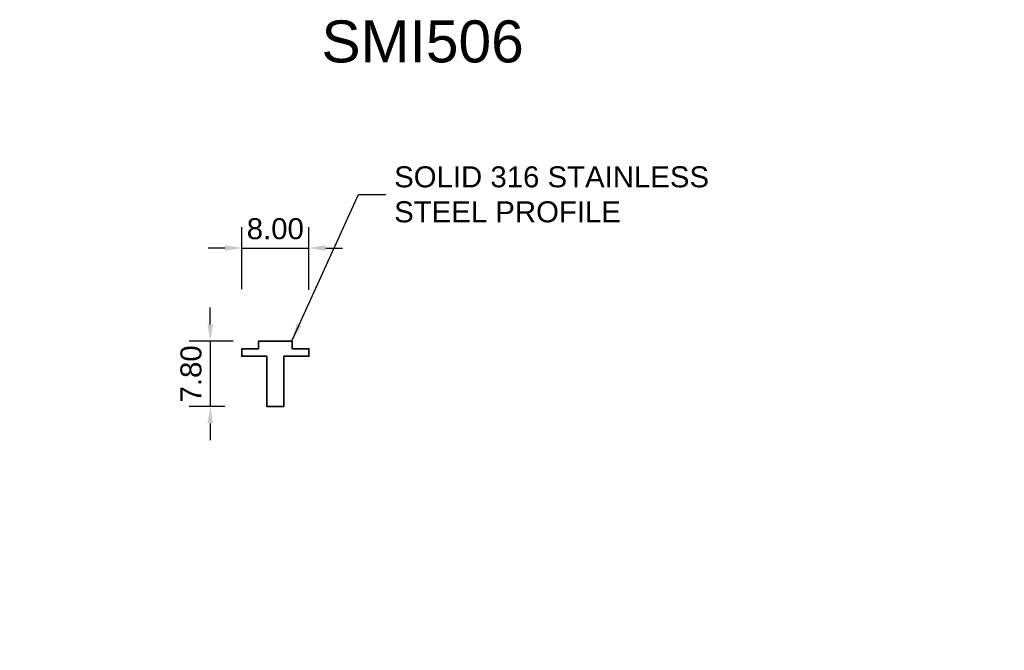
# Model space of a CAD drawing. Header units: millimetres. Extents: x -30 to 87, y -35 to 40.
import ezdxf

# ---------------------------------------------------------------- set-up
doc = ezdxf.new("R2010")
doc.units = ezdxf.units.MM
for name, color, linetype, lineweight in [('FS-DETAIL', 3, 'Continuous', 35), ('FS-DIM', 14, 'Continuous', 15), ('FS-TEXT', 7, 'Continuous', 25)]:
    doc.layers.add(name, color=color, linetype=linetype, lineweight=lineweight)
doc.styles.add('Arial', font='arial.ttf', dxfattribs={"height": 2.5})
doc.dimstyles.new('Diagonal_2.5mm Arial', dxfattribs={"dimtxt": 2.5, "dimasz": 2, "dimexe": 2.5, "dimexo": 5, "dimgap": 1, "dimtad": 1, "dimzin": 0, "dimdsep": 46, "dimtxsty": 'Arial', "dimcen": 2, "dimdle": 4, "dimclrd": 256, "dimclre": 256, "dimclrt": 50, "dimaunit": 1, "dimadec": 0, "dimazin": 0, "dimtfac": 1, "dimtix": 1, "dimtmove": 2, "dimatfit": 3, "dimfxl": 1, "dimtvp": 1, "dimtolj": 1, "dimtzin": 0, "dimarcsym": 0})
doc.dimstyles.new('Diagonal_2.5mm Arial$7', dxfattribs={"dimtxt": 2.5, "dimasz": 2, "dimexe": 2.5, "dimexo": 5, "dimgap": 1, "dimtad": 0, "dimzin": 0, "dimdsep": 46, "dimtxsty": 'Arial', "dimcen": 2, "dimdle": 4, "dimclrd": 1, "dimclre": 256, "dimclrt": 50, "dimaunit": 1, "dimadec": 0, "dimazin": 0, "dimtfac": 1, "dimtix": 1, "dimtmove": 2, "dimatfit": 3, "dimfxl": 1, "dimtvp": 1, "dimtolj": 1, "dimtzin": 0, "dimarcsym": 0})

# ---------------------------------------------------------------- blocks, each defined once
blk = doc.blocks.new('*D0')
at = {"layer": 'Defpoints', "color": 0, "transparency": 16777216}
for p in [(0, 1.8), (-7.74, -6), (-1, -6)]:
    blk.add_point(p, dxfattribs=at)
at = {"layer": 'FS-DIM', "lineweight": -2, "transparency": 16777216}
for p, q in [((-7.74, 3.8), (-7.74, 5.8)), ((-5, 1.8), (-10.24, 1.8)), ((-7.74, 1.8), (-7.74, -6)), ((-6, -6), (-10.24, -6)), ((-7.74, -8), (-7.74, -10))]:
    blk.add_line(p, q, dxfattribs=at)
at = {"layer": 'FS-DIM', "transparency": 16777216}
for points in [[(-8.07, 3.8), (-7.41, 3.8), (-7.74, 1.8)], [(-8.07, -8), (-7.41, -8), (-7.74, -6)]]:
    blk.add_solid(points, dxfattribs=at)
at = {"layer": 'FS-DIM', "color": 50, "transparency": 16777216, "insert": (-10.02, -2.1), "char_height": 2.5, "attachment_point": 5, "rotation": 90, "style": 'Arial'}
blk.add_mtext('\\A1;7.80', dxfattribs=at)
blk = doc.blocks.new('*D1')
at = {"layer": 'Defpoints', "color": 0, "transparency": 16777216}
for p in [(4, 12.89), (-4, 2.99), (4, 2.9)]:
    blk.add_point(p, dxfattribs=at)
at = {"layer": 'FS-DIM', "lineweight": -2, "transparency": 16777216}
for p, q in [((-4, 7.99), (-4, 15.39)), ((4, 7.9), (4, 15.39)), ((-6, 12.89), (-8, 12.89)), ((-4, 12.89), (4, 12.89)), ((6, 12.89), (8, 12.89))]:
    blk.add_line(p, q, dxfattribs=at)
at = {"layer": 'FS-DIM', "transparency": 16777216}
for points in [[(-6, 13.22), (-6, 12.56), (-4, 12.89)], [(6, 13.22), (6, 12.56), (4, 12.89)]]:
    blk.add_solid(points, dxfattribs=at)
at = {"layer": 'FS-DIM', "color": 50, "transparency": 16777216, "insert": (0, 15.17), "char_height": 2.5, "attachment_point": 5, "style": 'Arial'}
blk.add_mtext('\\A1;8.00', dxfattribs=at)
blk = doc.blocks.new('FS_SMI505')
at = {"layer": 'FS-DETAIL', "color": 0}
blk.add_lwpolyline([(-4, 0.9), (-2, 0.9), (-2, 1.8), (2, 1.8), (2, 0.9), (4, 0.9), (4, 0), (1, 0), (1, -6), (-1, -6), (-1, 0), (-4, 0)], close=True, dxfattribs=at)

msp = doc.modelspace()

# ---------------------------------------------------------------- block references
at = {"layer": 'FS-DETAIL'}
msp.add_blockref('FS_SMI505', (0, 0), dxfattribs=at)

# ---------------------------------------------------------------- texts
at = {"color": 50, "char_height": 2.5, "style": 'Arial'}
for insert, attachment_point in [((86.719, 25.722), 7), ((-30.409, -35.021), 9)]:
    msp.add_mtext('\\A1;', dxfattribs=dict(at, insert=insert, attachment_point=attachment_point))
at = {"layer": 'FS-TEXT', "insert": (5.49, 39.992), "char_height": 5, "width": 31.8, "attachment_point": 1, "line_spacing_factor": 0.938532, "style": 'Arial', "bg_fill": 3, "box_fill_scale": 1.25, "bg_fill_color": 0, "bg_fill_transparency": 0}
msp.add_mtext('SMI506', dxfattribs=at)
at = {"layer": 'FS-TEXT', "color": 7, "insert": (14.137, 19.264), "char_height": 2.5, "attachment_point": 4, "style": 'Arial'}
msp.add_mtext('SOLID 316 STAINLESS^JSTEEL PROFILE', dxfattribs=at)

# ---------------------------------------------------------------- dimensions: what is measured, and where the dimension line sits
at = {"layer": 'FS-DIM'}
dim = msp.add_linear_dim(base=(4, 12.889), p1=(-4, 2.99), p2=(4, 2.899), dimstyle='Diagonal_2.5mm Arial', dxfattribs=at)
dim.commit()
dim.dimension.update_dxf_attribs({"geometry": '*D1', "text_midpoint": (0, 15.166)})
dim = msp.add_linear_dim(base=(-7.739, -6), p1=(0, 1.8), p2=(-1, -6), angle=90, dimstyle='Diagonal_2.5mm Arial', dxfattribs=at)
dim.commit()
dim.dimension.update_dxf_attribs({"geometry": '*D0', "text_midpoint": (-10.016, -2.1)})

# ---------------------------------------------------------------- leaders
at = {"layer": 'FS-TEXT', "annotation_type": 0, "has_hookline": 1, "hookline_direction": 0, "text_width": 37.125}
msp.add_leader([(2, 1.9), (9.913, 19.264), (13.137, 19.264)], dimstyle='Diagonal_2.5mm Arial$7', override={"dimscale": 0}, dxfattribs=at)

doc.saveas('drawing.dxf')
